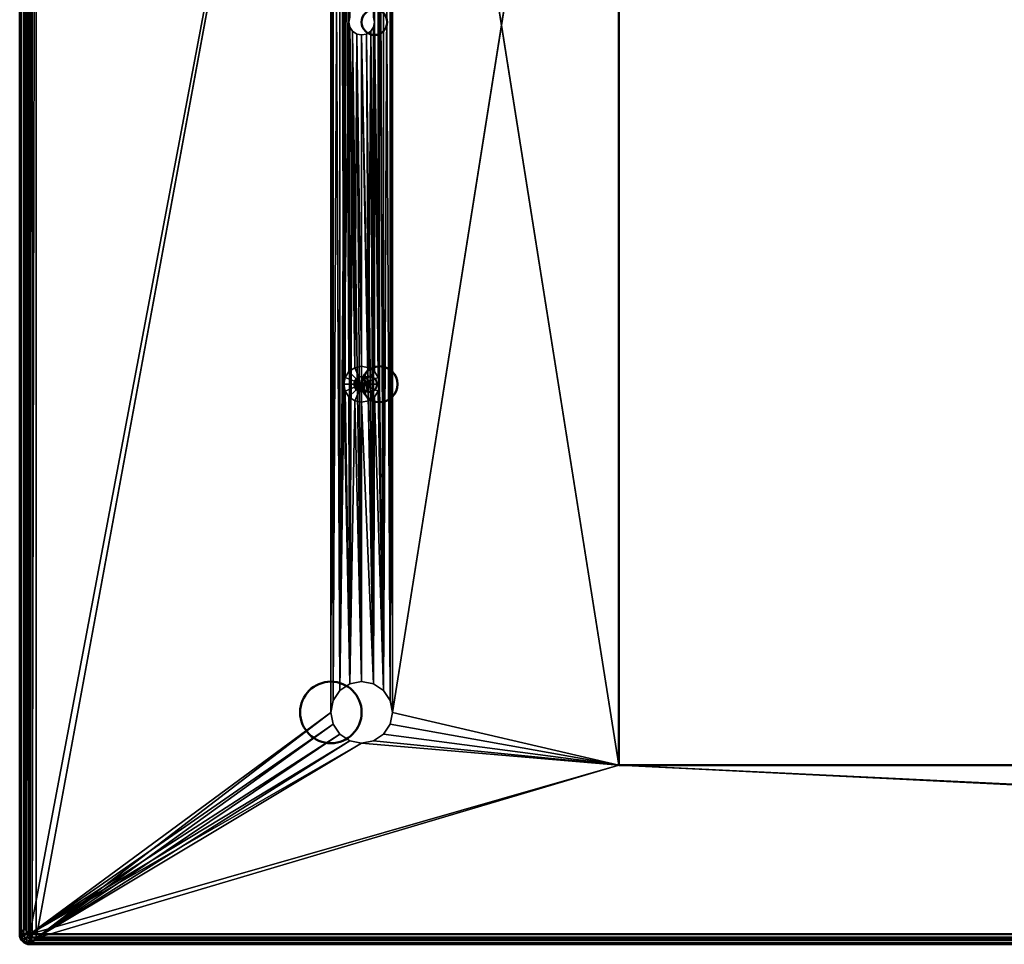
# Model space of a CAD drawing. Header units: millimetres. Extents: x -10 to 798, y -358 to 10.
# Tile 1 of 8: x 0 to 192, y -358 to -178. Entities that reach past the tile are written whole.
import ezdxf

# ---------------------------------------------------------------- set-up
doc = ezdxf.new("R2010")
doc.units = ezdxf.units.MM
doc.header["$MEASUREMENT"] = 0
doc.layers.add('0 Misc', color=7, linetype='Continuous', lineweight=35)
doc.layers.add('10 Raster Images', color=7, linetype='Continuous', lineweight=35)

msp = doc.modelspace()

# ---------------------------------------------------------------- linework, layer by layer
at = {"layer": '0 Misc', "color": 160, "linetype": 'Continuous', "lineweight": 25}
for p, q in [((1.8, -1.8, 67.96), (1.37, -355.98, 67.96)), ((2.45, -1.37, 67.96), (1.8, -356.63, 67.96)), ((1.8, -1.8, 67.96), (1.8, -356.63, 67.96)), ((3.21, -1.21, 67.96), (2.45, -357.06, 67.96)), ((2.45, -1.37, 67.96), (2.45, -357.06, 67.96)), ((3.21, -1.21, 67.96), (3.21, -357.21, 67.96)), ((1.21, -3.21, 67.96), (1.37, -355.98, 67.96)), ((1.37, -2.45, 67.96), (1.37, -355.98, 67.96)), ((72.71, -313.21, -2.04), (116.91, -34.91, -2.04)), ((2, -356.43, -2.04), (60.71, -45.21, -2.04)), ((60.71, -45.21, 67.96), (3.21, -357.21, 67.96)), ((60.71, -45.21, 67.96), (60.71, -313.21, 67.96)), ((60.71, -45.21, 67.96), (61.17, -310.92, 67.96)), ((60.71, -45.21, -2.04), (60.71, -313.21, -2.04)), ((72.26, -310.92, -2.04), (72.71, -45.21, -2.04)), ((72.71, -313.21, 67.96), (72.71, -45.21, 67.96)), ((72.71, -45.21, 67.96), (116.91, -323.51, 67.96)), ((72.71, -313.21, -2.04), (72.71, -45.21, -2.04)), ((60.71, -313.21, -2.04), (61.17, -47.51, -2.04)), ((61.17, -47.51, 67.96), (61.17, -310.92, 67.96)), ((61.17, -47.51, 67.96), (62.47, -308.97, 67.96)), ((61.17, -310.92, -2.04), (61.17, -47.51, -2.04)), ((70.96, -308.97, -2.04), (72.26, -47.51, -2.04)), ((72.26, -47.51, 67.96), (72.26, -310.92, 67.96)), ((72.26, -47.51, 67.96), (72.71, -313.21, 67.96)), ((72.26, -310.92, -2.04), (72.26, -47.51, -2.04)), ((61.17, -310.92, -2.04), (62.47, -49.46, -2.04)), ((62.47, -49.46, 67.96), (62.47, -308.97, 67.96)), ((62.47, -49.46, 67.96), (63.21, -249.21, 67.96)), ((62.47, -308.97, -2.04), (62.47, -49.46, -2.04)), ((69.21, -178.59, -2.04), (70.96, -49.46, -2.04)), ((70.96, -49.46, 67.96), (70.96, -308.97, 67.96)), ((70.96, -49.46, 67.96), (72.26, -310.92, 67.96)), ((70.96, -308.97, -2.04), (70.96, -49.46, -2.04)), ((62.47, -308.97, -2.04), (64.42, -50.76, -2.04)), ((64.21, -178.59, -2.04), (64.42, -50.76, -2.04)), ((63.21, -249.21, 67.96), (63.21, -109.21, 67.96)), ((63.21, -109.21, 67.96), (63.48, -247.87, 67.96)), ((70.21, -249.21, 67.96), (70.21, -109.21, 67.96)), ((70.21, -109.21, 67.96), (70.96, -308.97, 67.96)), ((63.48, -110.55, 67.96), (63.48, -247.87, 67.96)), ((63.48, -110.55, 67.96), (64.24, -246.74, 67.96)), ((63.48, -110.55, 67.96), (64.21, -178.59, 67.96)), ((69.95, -110.55, 67.96), (69.21, -178.59, 67.96)), ((69.95, -110.55, 67.96), (69.95, -247.87, 67.96)), ((69.95, -110.55, 67.96), (70.21, -249.21, 67.96)), ((64.24, -111.69, 67.96), (64.21, -178.59, 67.96)), ((69.19, -111.69, 67.96), (69.21, -178.59, 67.96)), ((62.47, -308.97, -2.04), (64.21, -178.59, -2.04)), ((64.21, -178.59, 67.96), (64.24, -246.74, 67.96)), ((64.42, -307.67, -2.04), (64.21, -178.59, -2.04)), ((69.21, -178.59, 67.96), (69.19, -246.74, 67.96)), ((69.21, -178.59, 67.96), (69.95, -247.87, 67.96)), ((70.96, -308.97, -2.04), (69.21, -178.59, -2.04)), ((64.4, -179.55, 67.96), (64.24, -246.74, 67.96)), ((64.4, -179.55, 67.96), (65.37, -245.98, 67.96)), ((64.42, -307.67, -2.04), (64.4, -179.55, -2.04)), ((64.42, -307.67, -2.04), (64.95, -180.36, -2.04)), ((64.95, -180.36, 67.96), (65.37, -245.98, 67.96)), ((66.71, -307.21, -2.04), (64.95, -180.36, -2.04)), ((68.48, -180.36, 67.96), (68.05, -245.98, 67.96)), ((68.48, -180.36, 67.96), (69.19, -246.74, 67.96)), ((69.01, -307.67, -2.04), (68.48, -180.36, -2.04)), ((69.01, -307.67, -2.04), (69.02, -179.55, -2.04)), ((69.02, -179.55, 67.96), (69.19, -246.74, 67.96)), ((70.96, -308.97, -2.04), (69.02, -179.55, -2.04)), ((65.76, -180.9, 67.96), (65.37, -245.98, 67.96)), ((65.76, -180.9, 67.96), (66.71, -245.71, 67.96)), ((66.71, -307.21, -2.04), (65.76, -180.9, -2.04)), ((66.71, -181.09, 67.96), (66.71, -245.71, 67.96)), ((66.71, -181.09, 67.96), (68.05, -245.98, 67.96)), ((66.71, -307.21, -2.04), (66.71, -181.09, -2.04)), ((69.01, -307.67, -2.04), (66.71, -181.09, -2.04)), ((67.67, -180.9, 67.96), (68.05, -245.98, 67.96)), ((69.01, -307.67, -2.04), (67.67, -180.9, -2.04)), ((66.14, -247.83, 77.96), (66.14, -250.6, 77.96)), ((66.14, -247.83, 77.96), (66.71, -250.71, 77.96)), ((66.71, -247.71, 77.96), (66.71, -250.71, 77.96)), ((66.71, -247.71, 77.96), (67.29, -250.6, 77.96)), ((67.29, -247.83, 77.96), (67.29, -250.6, 77.96)), ((67.29, -247.83, 77.96), (67.77, -250.27, 77.96)), ((63.21, -249.21, 67.96), (62.47, -308.97, 67.96)), ((63.21, -249.21, 67.96), (64.42, -307.67, 67.96)), ((65.33, -248.64, 77.96), (65.33, -249.79, 77.96)), ((65.33, -248.64, 77.96), (65.65, -250.27, 77.96)), ((65.65, -248.15, 77.96), (65.65, -250.27, 77.96)), ((65.65, -248.15, 77.96), (66.14, -250.6, 77.96)), ((67.77, -248.15, 77.96), (67.77, -250.27, 77.96)), ((67.77, -248.15, 77.96), (68.1, -249.79, 77.96)), ((68.1, -248.64, 77.96), (68.1, -249.79, 77.96)), ((70.21, -249.21, 67.96), (70.96, -308.97, 67.96)), ((63.48, -250.55, 67.96), (64.42, -307.67, 67.96)), ((69.95, -250.55, 67.96), (70.96, -308.97, 67.96)), ((64.24, -251.69, 67.96), (64.42, -307.67, 67.96)), ((65.37, -252.45, 67.96), (64.42, -307.67, 67.96)), ((65.37, -252.45, 67.96), (66.71, -307.21, 67.96)), ((66.71, -252.71, 67.96), (66.71, -307.21, 67.96)), ((66.71, -252.71, 67.96), (69.01, -307.67, 67.96)), ((68.05, -252.45, 67.96), (69.01, -307.67, 67.96)), ((69.19, -251.69, 67.96), (69.01, -307.67, 67.96)), ((69.19, -251.69, 67.96), (70.96, -308.97, 67.96)), ((60.71, -313.21, -2.04), (2, -356.43, -2.04)), ((3.21, -357.21, 67.96), (60.71, -313.21, 67.96)), ((72.71, -313.21, 67.96), (116.91, -323.51, 67.96)), ((116.91, -323.51, -2.04), (72.71, -313.21, -2.04)), ((61.17, -315.51, -2.04), (2, -356.43, -2.04)), ((61.17, -315.51, 67.96), (3.21, -357.21, 67.96)), ((72.26, -315.51, 67.96), (116.91, -323.51, 67.96)), ((116.91, -323.51, -2.04), (72.26, -315.51, -2.04)), ((62.47, -317.46, -2.04), (2, -356.43, -2.04)), ((64.42, -318.76, -2.04), (2, -356.43, -2.04)), ((62.47, -317.46, 67.96), (3.21, -357.21, 67.96)), ((64.42, -318.76, 67.96), (3.21, -357.21, 67.96)), ((69.01, -318.76, 67.96), (116.91, -323.51, 67.96)), ((116.91, -323.51, -2.04), (69.01, -318.76, -2.04)), ((70.96, -317.46, 67.96), (116.91, -323.51, 67.96)), ((116.91, -323.51, -2.04), (70.96, -317.46, -2.04)), ((66.71, -319.21, -2.04), (2, -356.43, -2.04)), ((66.71, -319.21, 67.96), (3.21, -357.21, 67.96)), ((66.71, -319.21, 67.96), (116.91, -323.51, 67.96)), ((116.91, -323.51, -2.04), (66.71, -319.21, -2.04)), ((116.91, -323.51, -2.04), (2, -356.43, -2.04)), ((116.91, -323.51, 67.96), (3.21, -357.21, 67.96)), ((116.91, -323.51, 67.96), (795.21, -357.21, 67.96)), ((796.43, -356.43, -2.04), (116.91, -323.51, -2.04))]:
    msp.add_line(p, q, dxfattribs=at).dxf.unprotected_set("ltscale", 0)
at = {"layer": '0 Misc', "color": 160, "linetype": 'Continuous', "lineweight": 50}
for p, q in [((0, -356.43), (0, -2)), ((1.21, -355.21, 67.96), (1.21, -3.21, 67.96)), ((2, -2, -2.04), (2, -356.43, -2.04)), ((116.91, -323.51, 67.96), (116.91, -34.91, 67.96)), ((116.91, -34.91, -2.04), (116.91, -323.51, -2.04)), ((681.51, -323.51, 67.96), (116.91, -323.51, 67.96)), ((116.91, -323.51, -2.04), (681.51, -323.51, -2.04)), ((116.91, -323.51, 67.96), (116.91, -323.51, -2.04)), ((1.21, -355.21, 67.96), (0, -356.43)), ((2, -356.43, -2.04), (796.43, -356.43, -2.04)), ((2, -358.43), (3.21, -357.21, 67.96)), ((795.21, -357.21, 67.96), (3.21, -357.21, 67.96)), ((796.43, -358.43), (2, -358.43))]:
    msp.add_line(p, q, dxfattribs=at).dxf.unprotected_set("ltscale", 0)
for centre, radius in [((69.21, -178.59, 67.96), 2.5), ((69.21, -178.59, -2.04), 2.5), ((70.21, -249.21, 67.96), 3.5), ((70.21, -249.21, 75.96), 3.5), ((68.21, -249.21, 77.96), 1.5), ((60.71, -313.21, 67.96), 6), ((60.71, -313.21, -2.04), 6)]:
    msp.add_circle(centre, radius, dxfattribs=at).dxf.unprotected_set("ltscale", 0)
at = {"layer": '0 Misc', "color": 160, "linetype": 'Continuous', "lineweight": 50, "extrusion": (0, 0, -1)}
msp.add_arc((-3.21, -355.21, -67.96), 2, 270.0183, 359.9817, dxfattribs=at).dxf.unprotected_set("ltscale", 0)
at = {"layer": '0 Misc', "color": 160, "linetype": 'Continuous', "lineweight": 50, "extrusion": (5.68434e-14, 1, 0)}
msp.add_arc((-2, -0.04, -356.43), 2, 270, 1.023, dxfattribs=at).dxf.unprotected_set("ltscale", 0)
at = {"layer": '0 Misc', "color": 160, "linetype": 'Continuous', "lineweight": 50, "extrusion": (0.017846, 0.017849, 0.999681)}
msp.add_arc((-253.43, 250.56, -6.36), 2, 45.0049, 134.9866, dxfattribs=at).dxf.unprotected_set("ltscale", 0)
at = {"layer": '0 Misc', "color": 160, "linetype": 'Continuous', "lineweight": 50, "extrusion": (1, 0, 0)}
msp.add_arc((-356.43, -0.04, 2), 2, 178.977, 270, dxfattribs=at).dxf.unprotected_set("ltscale", 0)
at = {"layer": '0 Misc', "color": 7, "lineweight": 25}
for points in [[(1.37, -2.45, 67.96), (1.37, -355.98, 67.96), (1.8, -1.8, 67.96)], [(1.8, -1.8, 67.96), (1.37, -355.98, 67.96), (1.8, -356.63, 67.96)], [(1.8, -1.8, 67.96), (1.8, -356.63, 67.96), (2.45, -1.37, 67.96)], [(2.45, -1.37, 67.96), (1.8, -356.63, 67.96), (2.45, -357.06, 67.96)], [(2.45, -1.37, 67.96), (2.45, -357.06, 67.96), (3.21, -1.21, 67.96)], [(3.21, -1.21, 67.96), (2.45, -357.06, 67.96), (3.21, -357.21, 67.96)], [(3.21, -1.21, 67.96), (3.21, -357.21, 67.96), (60.71, -45.21, 67.96)], [(1.21, -3.21, 67.96), (1.37, -355.98, 67.96), (1.37, -2.45, 67.96)], [(1.37, -355.98, 67.96), (1.21, -3.21, 67.96), (1.21, -355.21, 67.96)], [(2, -2, -2.04), (60.71, -45.21, -2.04), (2, -356.43, -2.04)], [(72.71, -45.21, 67.96), (116.91, -323.51, 67.96), (116.91, -34.91, 67.96)], [(72.71, -45.21, -2.04), (116.91, -34.91, -2.04), (72.71, -313.21, -2.04)], [(116.91, -323.51, -2.04), (72.71, -313.21, -2.04), (116.91, -34.91, -2.04)], [(60.71, -313.21, -2.04), (2, -356.43, -2.04), (60.71, -45.21, -2.04)], [(60.71, -45.21, 67.96), (3.21, -357.21, 67.96), (60.71, -313.21, 67.96)], [(61.17, -310.92, 67.96), (60.71, -45.21, 67.96), (60.71, -313.21, 67.96)], [(60.71, -45.21, 67.96), (61.17, -310.92, 67.96), (61.17, -47.51, 67.96)], [(61.17, -47.51, -2.04), (60.71, -313.21, -2.04), (60.71, -45.21, -2.04)], [(72.26, -47.51, 67.96), (72.71, -313.21, 67.96), (72.71, -45.21, 67.96)], [(72.26, -310.92, -2.04), (72.26, -47.51, -2.04), (72.71, -45.21, -2.04)], [(72.26, -310.92, -2.04), (72.71, -45.21, -2.04), (72.71, -313.21, -2.04)], [(72.71, -313.21, 67.96), (116.91, -323.51, 67.96), (72.71, -45.21, 67.96)], [(60.71, -313.21, -2.04), (61.17, -47.51, -2.04), (61.17, -310.92, -2.04)], [(61.17, -47.51, 67.96), (61.17, -310.92, 67.96), (62.47, -308.97, 67.96)], [(61.17, -47.51, 67.96), (62.47, -308.97, 67.96), (62.47, -49.46, 67.96)], [(61.17, -310.92, -2.04), (61.17, -47.51, -2.04), (62.47, -49.46, -2.04)], [(70.96, -49.46, 67.96), (72.26, -310.92, 67.96), (72.26, -47.51, 67.96)], [(70.96, -308.97, -2.04), (70.96, -49.46, -2.04), (72.26, -47.51, -2.04)], [(70.96, -308.97, -2.04), (72.26, -47.51, -2.04), (72.26, -310.92, -2.04)], [(72.26, -47.51, 67.96), (72.26, -310.92, 67.96), (72.71, -313.21, 67.96)], [(61.17, -310.92, -2.04), (62.47, -49.46, -2.04), (62.47, -308.97, -2.04)], [(62.47, -49.46, 67.96), (62.47, -308.97, 67.96), (63.21, -249.21, 67.96)], [(63.21, -109.21, 67.96), (62.47, -49.46, 67.96), (63.21, -249.21, 67.96)], [(62.47, -308.97, -2.04), (62.47, -49.46, -2.04), (64.42, -50.76, -2.04)], [(69.02, -177.63, -2.04), (70.96, -49.46, -2.04), (69.21, -178.59, -2.04)], [(70.96, -308.97, -2.04), (69.21, -178.59, -2.04), (70.96, -49.46, -2.04)], [(70.96, -49.46, 67.96), (70.21, -109.21, 67.96), (70.96, -308.97, 67.96)], [(70.96, -49.46, 67.96), (70.96, -308.97, 67.96), (72.26, -310.92, 67.96)], [(62.47, -308.97, -2.04), (64.42, -50.76, -2.04), (64.21, -178.59, -2.04)], [(64.21, -178.59, -2.04), (64.42, -50.76, -2.04), (64.4, -177.63, -2.04)], [(63.48, -247.87, 67.96), (63.21, -109.21, 67.96), (63.21, -249.21, 67.96)], [(63.21, -109.21, 67.96), (63.48, -247.87, 67.96), (63.48, -110.55, 67.96)], [(69.95, -110.55, 67.96), (70.21, -249.21, 67.96), (70.21, -109.21, 67.96)], [(70.21, -249.21, 67.96), (70.96, -308.97, 67.96), (70.21, -109.21, 67.96)], [(63.48, -110.55, 67.96), (63.48, -247.87, 67.96), (64.24, -246.74, 67.96)], [(63.48, -110.55, 67.96), (64.24, -246.74, 67.96), (64.21, -178.59, 67.96)], [(64.21, -178.59, 67.96), (64.24, -111.69, 67.96), (63.48, -110.55, 67.96)], [(69.19, -111.69, 67.96), (69.21, -178.59, 67.96), (69.95, -110.55, 67.96)], [(69.95, -110.55, 67.96), (69.21, -178.59, 67.96), (69.95, -247.87, 67.96)], [(69.95, -110.55, 67.96), (69.95, -247.87, 67.96), (70.21, -249.21, 67.96)], [(64.24, -111.69, 67.96), (64.21, -178.59, 67.96), (64.4, -177.63, 67.96)], [(69.19, -111.69, 67.96), (69.02, -177.63, 67.96), (69.21, -178.59, 67.96)], [(64.21, -178.59, -2.04), (64.42, -307.67, -2.04), (62.47, -308.97, -2.04)], [(64.21, -178.59, 67.96), (64.24, -246.74, 67.96), (64.4, -179.55, 67.96)], [(64.42, -307.67, -2.04), (64.21, -178.59, -2.04), (64.4, -179.55, -2.04)], [(69.02, -179.55, 67.96), (69.19, -246.74, 67.96), (69.21, -178.59, 67.96)], [(70.96, -308.97, -2.04), (69.02, -179.55, -2.04), (69.21, -178.59, -2.04)], [(69.21, -178.59, 67.96), (69.19, -246.74, 67.96), (69.95, -247.87, 67.96)], [(64.4, -179.55, 67.96), (64.24, -246.74, 67.96), (65.37, -245.98, 67.96)], [(64.4, -179.55, 67.96), (65.37, -245.98, 67.96), (64.95, -180.36, 67.96)], [(64.42, -307.67, -2.04), (64.4, -179.55, -2.04), (64.95, -180.36, -2.04)], [(64.42, -307.67, -2.04), (64.95, -180.36, -2.04), (66.71, -307.21, -2.04)], [(64.95, -180.36, 67.96), (65.37, -245.98, 67.96), (65.76, -180.9, 67.96)], [(66.71, -307.21, -2.04), (64.95, -180.36, -2.04), (65.76, -180.9, -2.04)], [(67.67, -180.9, 67.96), (68.05, -245.98, 67.96), (68.48, -180.36, 67.96)], [(69.01, -307.67, -2.04), (67.67, -180.9, -2.04), (68.48, -180.36, -2.04)], [(68.48, -180.36, 67.96), (68.05, -245.98, 67.96), (69.19, -246.74, 67.96)], [(68.48, -180.36, 67.96), (69.19, -246.74, 67.96), (69.02, -179.55, 67.96)], [(69.01, -307.67, -2.04), (68.48, -180.36, -2.04), (69.02, -179.55, -2.04)], [(69.01, -307.67, -2.04), (69.02, -179.55, -2.04), (70.96, -308.97, -2.04)], [(65.76, -180.9, 67.96), (65.37, -245.98, 67.96), (66.71, -245.71, 67.96)], [(65.76, -180.9, 67.96), (66.71, -245.71, 67.96), (66.71, -181.09, 67.96)], [(66.71, -307.21, -2.04), (65.76, -180.9, -2.04), (66.71, -181.09, -2.04)], [(66.71, -181.09, 67.96), (68.05, -245.98, 67.96), (67.67, -180.9, 67.96)], [(69.01, -307.67, -2.04), (66.71, -181.09, -2.04), (67.67, -180.9, -2.04)], [(66.71, -181.09, 67.96), (66.71, -245.71, 67.96), (68.05, -245.98, 67.96)], [(66.71, -307.21, -2.04), (66.71, -181.09, -2.04), (69.01, -307.67, -2.04)], [(65.65, -248.15, 77.96), (66.14, -250.6, 77.96), (66.14, -247.83, 77.96)], [(66.14, -247.83, 77.96), (66.71, -250.71, 77.96), (66.71, -247.71, 77.96)], [(66.14, -247.83, 77.96), (66.14, -250.6, 77.96), (66.71, -250.71, 77.96)], [(66.71, -247.71, 77.96), (66.71, -250.71, 77.96), (67.29, -250.6, 77.96)], [(66.71, -247.71, 77.96), (67.29, -250.6, 77.96), (67.29, -247.83, 77.96)], [(67.29, -247.83, 77.96), (67.29, -250.6, 77.96), (67.77, -250.27, 77.96)], [(67.29, -247.83, 77.96), (67.77, -250.27, 77.96), (67.77, -248.15, 77.96)], [(63.21, -249.21, 67.96), (62.47, -308.97, 67.96), (64.42, -307.67, 67.96)], [(63.21, -249.21, 67.96), (64.42, -307.67, 67.96), (63.48, -250.55, 67.96)], [(65.33, -249.79, 77.96), (65.33, -248.64, 77.96), (65.21, -249.21, 77.96)], [(65.33, -248.64, 77.96), (65.65, -250.27, 77.96), (65.65, -248.15, 77.96)], [(65.33, -248.64, 77.96), (65.33, -249.79, 77.96), (65.65, -250.27, 77.96)], [(65.65, -248.15, 77.96), (65.65, -250.27, 77.96), (66.14, -250.6, 77.96)], [(67.77, -248.15, 77.96), (67.77, -250.27, 77.96), (68.1, -249.79, 77.96)], [(67.77, -248.15, 77.96), (68.1, -249.79, 77.96), (68.1, -248.64, 77.96)], [(68.1, -248.64, 77.96), (68.1, -249.79, 77.96), (68.21, -249.21, 77.96)], [(69.95, -250.55, 67.96), (70.96, -308.97, 67.96), (70.21, -249.21, 67.96)], [(63.48, -250.55, 67.96), (64.42, -307.67, 67.96), (64.24, -251.69, 67.96)], [(69.19, -251.69, 67.96), (70.96, -308.97, 67.96), (69.95, -250.55, 67.96)], [(64.24, -251.69, 67.96), (64.42, -307.67, 67.96), (65.37, -252.45, 67.96)], [(65.37, -252.45, 67.96), (64.42, -307.67, 67.96), (66.71, -307.21, 67.96)], [(65.37, -252.45, 67.96), (66.71, -307.21, 67.96), (66.71, -252.71, 67.96)], [(66.71, -252.71, 67.96), (69.01, -307.67, 67.96), (68.05, -252.45, 67.96)], [(66.71, -252.71, 67.96), (66.71, -307.21, 67.96), (69.01, -307.67, 67.96)], [(68.05, -252.45, 67.96), (69.01, -307.67, 67.96), (69.19, -251.69, 67.96)], [(69.19, -251.69, 67.96), (69.01, -307.67, 67.96), (70.96, -308.97, 67.96)], [(61.17, -315.51, -2.04), (2, -356.43, -2.04), (60.71, -313.21, -2.04)], [(3.21, -357.21, 67.96), (61.17, -315.51, 67.96), (60.71, -313.21, 67.96)], [(72.26, -315.51, 67.96), (116.91, -323.51, 67.96), (72.71, -313.21, 67.96)], [(116.91, -323.51, -2.04), (72.26, -315.51, -2.04), (72.71, -313.21, -2.04)], [(62.47, -317.46, -2.04), (2, -356.43, -2.04), (61.17, -315.51, -2.04)], [(61.17, -315.51, 67.96), (3.21, -357.21, 67.96), (62.47, -317.46, 67.96)], [(70.96, -317.46, 67.96), (116.91, -323.51, 67.96), (72.26, -315.51, 67.96)], [(116.91, -323.51, -2.04), (70.96, -317.46, -2.04), (72.26, -315.51, -2.04)], [(64.42, -318.76, -2.04), (2, -356.43, -2.04), (62.47, -317.46, -2.04)], [(66.71, -319.21, -2.04), (2, -356.43, -2.04), (64.42, -318.76, -2.04)], [(62.47, -317.46, 67.96), (3.21, -357.21, 67.96), (64.42, -318.76, 67.96)], [(64.42, -318.76, 67.96), (3.21, -357.21, 67.96), (66.71, -319.21, 67.96)], [(66.71, -319.21, 67.96), (116.91, -323.51, 67.96), (69.01, -318.76, 67.96)], [(116.91, -323.51, -2.04), (66.71, -319.21, -2.04), (69.01, -318.76, -2.04)], [(69.01, -318.76, 67.96), (116.91, -323.51, 67.96), (70.96, -317.46, 67.96)], [(116.91, -323.51, -2.04), (69.01, -318.76, -2.04), (70.96, -317.46, -2.04)], [(116.91, -323.51, -2.04), (2, -356.43, -2.04), (66.71, -319.21, -2.04)], [(66.71, -319.21, 67.96), (3.21, -357.21, 67.96), (116.91, -323.51, 67.96)], [(2, -356.43, -2.04), (116.91, -323.51, -2.04), (796.43, -356.43, -2.04)], [(116.91, -323.51, 67.96), (3.21, -357.21, 67.96), (795.21, -357.21, 67.96)], [(116.91, -323.51, 67.96), (795.21, -357.21, 67.96), (681.51, -323.51, 67.96)], [(796.43, -356.43, -2.04), (116.91, -323.51, -2.04), (681.51, -323.51, -2.04)], [(0.03, -356.79, -0.11), (0.15, -357.19, 0.01), (0, -356.43, 0)], [(0.03, -356.52, -0.39), (0.03, -356.79, -0.11), (0, -356.43, 0)], [(0.03, -356.52, -0.39), (0, -356.43, 0), (0.09, -356.43, -0.63)], [(0.09, -356.43, -0.63), (0.19, -356.85, -0.77), (0.03, -356.52, -0.39)], [(0.19, -357.17, -0.43), (0.15, -357.19, 0.01), (0.03, -356.79, -0.11)], [(0.37, -356.43, -1.19), (0.26, -356.46, -1.02), (0.09, -356.43, -0.63)], [(0.26, -356.46, -1.02), (0.19, -356.85, -0.77), (0.09, -356.43, -0.63)], [(0.19, -357.17, -0.43), (0.26, -357.41, -0.03), (0.15, -357.19, 0.01)], [(0.26, -357.41, -0.03), (0.59, -357.84, 0.01), (0.15, -357.19, 0.01)], [(0.37, -356.43, -1.19), (0.54, -356.71, -1.38), (0.26, -356.46, -1.02)], [(0.81, -356.43, -1.65), (0.54, -356.71, -1.38), (0.37, -356.43, -1.19)], [(0.54, -356.71, -1.38), (0.81, -356.43, -1.65), (0.93, -356.95, -1.64)], [(1.09, -356.46, -1.82), (0.93, -356.95, -1.64), (0.81, -356.43, -1.65)], [(1.09, -356.46, -1.82), (0.81, -356.43, -1.65), (1.37, -356.43, -1.94)], [(1.37, -356.43, -1.94), (1.54, -356.67, -1.97), (1.09, -356.46, -1.82)], [(1.37, -356.43, -1.94), (2, -356.43, -2.04), (1.54, -356.67, -1.97)], [(1.54, -356.67, -1.97), (2, -357.05, -1.94), (1.38, -357.15, -1.8)], [(1.88, -357.3, -1.83), (1.38, -357.15, -1.8), (2, -357.05, -1.94)], [(1.54, -356.67, -1.97), (2, -356.43, -2.04), (2, -357.05, -1.94)], [(1.88, -357.3, -1.83), (2, -357.61, -1.65), (1.81, -357.69, -1.58)], [(2, -357.61, -1.65), (1.88, -357.3, -1.83), (2, -357.05, -1.94)], [(0.54, -357.78, -0.27), (0.59, -357.84, 0.01), (0.26, -357.41, -0.03)], [(0.93, -358.05, -0.5), (0.59, -357.84, 0.01), (0.54, -357.78, -0.27)], [(1.23, -358.27, 0.01), (0.59, -357.84, 0.01), (1.09, -358.21, 0)], [(1.09, -358.21, 0), (0.59, -357.84, 0.01), (0.93, -358.05, -0.5)], [(1.23, -358.27, 0.01), (1.09, -358.21, 0), (1.54, -358.37, -0.21)], [(1.23, -358.27, 0.01), (1.54, -358.37, -0.21), (2, -358.43, 0)], [(1.38, -358.21, -0.69), (1.88, -358.26, -0.84), (1.54, -358.37, -0.21)], [(1.54, -358.37, -0.21), (1.88, -358.26, -0.84), (2, -358.34, -0.63)], [(1.54, -358.37, -0.21), (2, -358.34, -0.63), (2, -358.43, 0)], [(2, -358.06, -1.19), (1.81, -357.69, -1.58), (2, -357.61, -1.65)], [(2, -358.06, -1.19), (1.81, -358.01, -1.24), (1.81, -357.69, -1.58)], [(1.88, -358.26, -0.84), (1.81, -358.01, -1.24), (2, -358.06, -1.19)], [(1.88, -358.26, -0.84), (2, -358.06, -1.19), (2, -358.34, -0.63)]]:
    msp.add_3dface(points, dxfattribs=at)
for points, invisible_edges in [([(1.21, -355.21, 67.96), (0, -2), (0, -356.43)], 1), ([(1.21, -355.21, 67.96), (1.21, -3.21, 67.96), (0, -2)], 12), ([(0, -356.43, 0), (0.09, -2, -0.63), (0.09, -356.43, -0.63)], 1), ([(0, -356.43, 0), (0, -2, 0), (0.09, -2, -0.63)], 12), ([(0.09, -2, -0.63), (0.37, -356.43, -1.19), (0.09, -356.43, -0.63)], 1), ([(0.09, -2, -0.63), (0.37, -2, -1.19), (0.37, -356.43, -1.19)], 12), ([(0.37, -2, -1.19), (0.81, -356.43, -1.65), (0.37, -356.43, -1.19)], 1), ([(0.37, -2, -1.19), (0.81, -2, -1.65), (0.81, -356.43, -1.65)], 12), ([(0.81, -2, -1.65), (1.37, -356.43, -1.94), (0.81, -356.43, -1.65)], 1), ([(0.81, -2, -1.65), (1.37, -2, -1.94), (1.37, -356.43, -1.94)], 12), ([(1.37, -356.43, -1.94), (2, -2, -2.04), (2, -356.43, -2.04)], 1), ([(1.37, -356.43, -1.94), (1.37, -2, -1.94), (2, -2, -2.04)], 12), ([(116.91, -34.91, -2.04), (116.91, -323.51, 67.96), (116.91, -323.51, -2.04)], 1), ([(116.91, -34.91, -2.04), (116.91, -34.91, 67.96), (116.91, -323.51, 67.96)], 12), ([(64.4, -177.63, -2.04), (64.21, -178.59, 67.96), (64.21, -178.59, -2.04)], 1), ([(64.4, -177.63, -2.04), (64.4, -177.63, 67.96), (64.21, -178.59, 67.96)], 12), ([(64.21, -178.59, -2.04), (64.4, -179.55, 67.96), (64.4, -179.55, -2.04)], 1), ([(64.21, -178.59, -2.04), (64.21, -178.59, 67.96), (64.4, -179.55, 67.96)], 12), ([(69.21, -178.59, -2.04), (69.02, -177.63, 67.96), (69.02, -177.63, -2.04)], 1), ([(69.21, -178.59, -2.04), (69.21, -178.59, 67.96), (69.02, -177.63, 67.96)], 12), ([(69.02, -179.55, -2.04), (69.21, -178.59, 67.96), (69.21, -178.59, -2.04)], 1), ([(69.02, -179.55, -2.04), (69.02, -179.55, 67.96), (69.21, -178.59, 67.96)], 12), ([(64.4, -179.55, -2.04), (64.95, -180.36, 67.96), (64.95, -180.36, -2.04)], 1), ([(64.4, -179.55, -2.04), (64.4, -179.55, 67.96), (64.95, -180.36, 67.96)], 12), ([(64.95, -180.36, -2.04), (65.76, -180.9, 67.96), (65.76, -180.9, -2.04)], 1), ([(64.95, -180.36, -2.04), (64.95, -180.36, 67.96), (65.76, -180.9, 67.96)], 12), ([(67.67, -180.9, -2.04), (68.48, -180.36, 67.96), (68.48, -180.36, -2.04)], 1), ([(67.67, -180.9, -2.04), (67.67, -180.9, 67.96), (68.48, -180.36, 67.96)], 12), ([(68.48, -180.36, -2.04), (69.02, -179.55, 67.96), (69.02, -179.55, -2.04)], 1), ([(68.48, -180.36, -2.04), (68.48, -180.36, 67.96), (69.02, -179.55, 67.96)], 12), ([(65.76, -180.9, -2.04), (66.71, -181.09, 67.96), (66.71, -181.09, -2.04)], 1), ([(65.76, -180.9, -2.04), (65.76, -180.9, 67.96), (66.71, -181.09, 67.96)], 12), ([(66.71, -181.09, -2.04), (67.67, -180.9, 67.96), (67.67, -180.9, -2.04)], 1), ([(66.71, -181.09, -2.04), (66.71, -181.09, 67.96), (67.67, -180.9, 67.96)], 12), ([(65.37, -245.98, 67.96), (66.71, -245.71, 75.96), (66.71, -245.71, 67.96)], 1), ([(65.37, -245.98, 67.96), (65.37, -245.98, 75.96), (66.71, -245.71, 75.96)], 12), ([(65.37, -245.98, 75.96), (66.71, -247.71, 77.96), (66.71, -245.71, 75.96)], 1), ([(66.71, -245.71, 67.96), (68.05, -245.98, 75.96), (68.05, -245.98, 67.96)], 1), ([(66.71, -245.71, 67.96), (66.71, -245.71, 75.96), (68.05, -245.98, 75.96)], 12), ([(66.71, -245.71, 75.96), (67.29, -247.83, 77.96), (68.05, -245.98, 75.96)], 1), ([(66.71, -245.71, 75.96), (66.71, -247.71, 77.96), (67.29, -247.83, 77.96)], 12), ([(63.48, -247.87, 67.96), (64.24, -246.74, 75.96), (64.24, -246.74, 67.96)], 1), ([(63.48, -247.87, 67.96), (63.48, -247.87, 75.96), (64.24, -246.74, 75.96)], 12), ([(63.48, -247.87, 75.96), (65.65, -248.15, 77.96), (64.24, -246.74, 75.96)], 1), ([(64.24, -246.74, 67.96), (65.37, -245.98, 75.96), (65.37, -245.98, 67.96)], 1), ([(64.24, -246.74, 67.96), (64.24, -246.74, 75.96), (65.37, -245.98, 75.96)], 12), ([(64.24, -246.74, 75.96), (66.14, -247.83, 77.96), (65.37, -245.98, 75.96)], 1), ([(64.24, -246.74, 75.96), (65.65, -248.15, 77.96), (66.14, -247.83, 77.96)], 12), ([(65.37, -245.98, 75.96), (66.14, -247.83, 77.96), (66.71, -247.71, 77.96)], 12), ([(68.05, -245.98, 75.96), (67.29, -247.83, 77.96), (67.77, -248.15, 77.96)], 12), ([(68.05, -245.98, 75.96), (67.77, -248.15, 77.96), (69.19, -246.74, 75.96)], 1), ([(69.19, -246.74, 75.96), (67.77, -248.15, 77.96), (68.1, -248.64, 77.96)], 12), ([(68.05, -245.98, 67.96), (69.19, -246.74, 75.96), (69.19, -246.74, 67.96)], 1), ([(68.05, -245.98, 67.96), (68.05, -245.98, 75.96), (69.19, -246.74, 75.96)], 12), ([(69.19, -246.74, 75.96), (68.1, -248.64, 77.96), (69.95, -247.87, 75.96)], 1), ([(69.19, -246.74, 67.96), (69.95, -247.87, 75.96), (69.95, -247.87, 67.96)], 1), ([(69.19, -246.74, 67.96), (69.19, -246.74, 75.96), (69.95, -247.87, 75.96)], 12), ([(63.21, -249.21, 67.96), (63.48, -247.87, 75.96), (63.48, -247.87, 67.96)], 1), ([(63.21, -249.21, 67.96), (63.21, -249.21, 75.96), (63.48, -247.87, 75.96)], 12), ([(63.21, -249.21, 75.96), (65.33, -248.64, 77.96), (63.48, -247.87, 75.96)], 1), ([(63.21, -249.21, 75.96), (65.21, -249.21, 77.96), (65.33, -248.64, 77.96)], 12), ([(63.48, -250.55, 67.96), (63.21, -249.21, 75.96), (63.21, -249.21, 67.96)], 1), ([(63.48, -250.55, 67.96), (63.48, -250.55, 75.96), (63.21, -249.21, 75.96)], 12), ([(63.48, -250.55, 75.96), (65.21, -249.21, 77.96), (63.21, -249.21, 75.96)], 1), ([(63.48, -247.87, 75.96), (65.33, -248.64, 77.96), (65.65, -248.15, 77.96)], 12), ([(63.48, -250.55, 75.96), (65.33, -249.79, 77.96), (65.21, -249.21, 77.96)], 12), ([(69.95, -247.87, 75.96), (68.1, -248.64, 77.96), (68.21, -249.21, 77.96)], 12), ([(70.21, -249.21, 75.96), (68.1, -249.79, 77.96), (69.95, -250.55, 75.96)], 1), ([(70.21, -249.21, 75.96), (68.21, -249.21, 77.96), (68.1, -249.79, 77.96)], 12), ([(69.95, -247.87, 75.96), (68.21, -249.21, 77.96), (70.21, -249.21, 75.96)], 1), ([(69.95, -247.87, 67.96), (70.21, -249.21, 75.96), (70.21, -249.21, 67.96)], 1), ([(69.95, -247.87, 67.96), (69.95, -247.87, 75.96), (70.21, -249.21, 75.96)], 12), ([(70.21, -249.21, 67.96), (69.95, -250.55, 75.96), (69.95, -250.55, 67.96)], 1), ([(70.21, -249.21, 67.96), (70.21, -249.21, 75.96), (69.95, -250.55, 75.96)], 12), ([(65.33, -249.79, 77.96), (63.48, -250.55, 75.96), (64.24, -251.69, 75.96)], 12), ([(63.48, -250.55, 75.96), (64.24, -251.69, 67.96), (64.24, -251.69, 75.96)], 1), ([(63.48, -250.55, 75.96), (63.48, -250.55, 67.96), (64.24, -251.69, 67.96)], 12), ([(65.33, -249.79, 77.96), (64.24, -251.69, 75.96), (65.65, -250.27, 77.96)], 1), ([(65.65, -250.27, 77.96), (64.24, -251.69, 75.96), (65.37, -252.45, 75.96)], 12), ([(65.65, -250.27, 77.96), (65.37, -252.45, 75.96), (66.14, -250.6, 77.96)], 1), ([(66.71, -252.71, 75.96), (66.14, -250.6, 77.96), (65.37, -252.45, 75.96)], 1), ([(66.71, -252.71, 75.96), (66.71, -250.71, 77.96), (66.14, -250.6, 77.96)], 12), ([(68.05, -252.45, 75.96), (67.29, -250.6, 77.96), (66.71, -250.71, 77.96)], 12), ([(68.05, -252.45, 75.96), (66.71, -250.71, 77.96), (66.71, -252.71, 75.96)], 1), ([(69.19, -251.69, 75.96), (67.77, -250.27, 77.96), (67.29, -250.6, 77.96)], 12), ([(69.19, -251.69, 75.96), (67.29, -250.6, 77.96), (68.05, -252.45, 75.96)], 1), ([(69.95, -250.55, 75.96), (68.1, -249.79, 77.96), (67.77, -250.27, 77.96)], 12), ([(69.95, -250.55, 75.96), (67.77, -250.27, 77.96), (69.19, -251.69, 75.96)], 1), ([(69.95, -250.55, 67.96), (69.19, -251.69, 75.96), (69.19, -251.69, 67.96)], 1), ([(69.95, -250.55, 67.96), (69.95, -250.55, 75.96), (69.19, -251.69, 75.96)], 12), ([(64.24, -251.69, 75.96), (65.37, -252.45, 67.96), (65.37, -252.45, 75.96)], 1), ([(64.24, -251.69, 75.96), (64.24, -251.69, 67.96), (65.37, -252.45, 67.96)], 12), ([(66.71, -252.71, 67.96), (65.37, -252.45, 75.96), (65.37, -252.45, 67.96)], 1), ([(66.71, -252.71, 67.96), (66.71, -252.71, 75.96), (65.37, -252.45, 75.96)], 12), ([(68.05, -252.45, 67.96), (66.71, -252.71, 75.96), (66.71, -252.71, 67.96)], 1), ([(68.05, -252.45, 67.96), (68.05, -252.45, 75.96), (66.71, -252.71, 75.96)], 12), ([(69.19, -251.69, 67.96), (68.05, -252.45, 75.96), (68.05, -252.45, 67.96)], 1), ([(69.19, -251.69, 67.96), (69.19, -251.69, 75.96), (68.05, -252.45, 75.96)], 12), ([(66.71, -307.21, -2.04), (64.42, -307.67, 67.96), (64.42, -307.67, -2.04)], 1), ([(66.71, -307.21, -2.04), (66.71, -307.21, 67.96), (64.42, -307.67, 67.96)], 12), ([(69.01, -307.67, -2.04), (66.71, -307.21, 67.96), (66.71, -307.21, -2.04)], 1), ([(69.01, -307.67, -2.04), (69.01, -307.67, 67.96), (66.71, -307.21, 67.96)], 12), ([(62.47, -308.97, -2.04), (61.17, -310.92, 67.96), (61.17, -310.92, -2.04)], 1), ([(62.47, -308.97, -2.04), (62.47, -308.97, 67.96), (61.17, -310.92, 67.96)], 12), ([(64.42, -307.67, -2.04), (62.47, -308.97, 67.96), (62.47, -308.97, -2.04)], 1), ([(64.42, -307.67, -2.04), (64.42, -307.67, 67.96), (62.47, -308.97, 67.96)], 12), ([(70.96, -308.97, -2.04), (69.01, -307.67, 67.96), (69.01, -307.67, -2.04)], 1), ([(70.96, -308.97, -2.04), (70.96, -308.97, 67.96), (69.01, -307.67, 67.96)], 12), ([(72.26, -310.92, -2.04), (70.96, -308.97, 67.96), (70.96, -308.97, -2.04)], 1), ([(72.26, -310.92, -2.04), (72.26, -310.92, 67.96), (70.96, -308.97, 67.96)], 12), ([(61.17, -310.92, -2.04), (60.71, -313.21, 67.96), (60.71, -313.21, -2.04)], 1), ([(61.17, -310.92, -2.04), (61.17, -310.92, 67.96), (60.71, -313.21, 67.96)], 12), ([(72.71, -313.21, -2.04), (72.26, -310.92, 67.96), (72.26, -310.92, -2.04)], 1), ([(72.71, -313.21, -2.04), (72.71, -313.21, 67.96), (72.26, -310.92, 67.96)], 12), ([(60.71, -313.21, -2.04), (61.17, -315.51, 67.96), (61.17, -315.51, -2.04)], 1), ([(60.71, -313.21, -2.04), (60.71, -313.21, 67.96), (61.17, -315.51, 67.96)], 12), ([(72.26, -315.51, -2.04), (72.71, -313.21, 67.96), (72.71, -313.21, -2.04)], 1), ([(72.26, -315.51, -2.04), (72.26, -315.51, 67.96), (72.71, -313.21, 67.96)], 12), ([(61.17, -315.51, -2.04), (62.47, -317.46, 67.96), (62.47, -317.46, -2.04)], 1), ([(61.17, -315.51, -2.04), (61.17, -315.51, 67.96), (62.47, -317.46, 67.96)], 12), ([(72.26, -315.51, 67.96), (70.96, -317.46, -2.04), (70.96, -317.46, 67.96)], 1), ([(72.26, -315.51, 67.96), (72.26, -315.51, -2.04), (70.96, -317.46, -2.04)], 12), ([(62.47, -317.46, -2.04), (64.42, -318.76, 67.96), (64.42, -318.76, -2.04)], 1), ([(62.47, -317.46, -2.04), (62.47, -317.46, 67.96), (64.42, -318.76, 67.96)], 12), ([(64.42, -318.76, -2.04), (66.71, -319.21, 67.96), (66.71, -319.21, -2.04)], 1), ([(64.42, -318.76, -2.04), (64.42, -318.76, 67.96), (66.71, -319.21, 67.96)], 12), ([(66.71, -319.21, -2.04), (69.01, -318.76, 67.96), (69.01, -318.76, -2.04)], 1), ([(66.71, -319.21, -2.04), (66.71, -319.21, 67.96), (69.01, -318.76, 67.96)], 12), ([(70.96, -317.46, 67.96), (69.01, -318.76, -2.04), (69.01, -318.76, 67.96)], 1), ([(70.96, -317.46, 67.96), (70.96, -317.46, -2.04), (69.01, -318.76, -2.04)], 12), ([(116.91, -323.51, -2.04), (681.51, -323.51, 67.96), (681.51, -323.51, -2.04)], 1), ([(116.91, -323.51, -2.04), (116.91, -323.51, 67.96), (681.51, -323.51, 67.96)], 12), ([(1.21, -355.21, 67.96), (0, -356.43, 0), (0.15, -357.19, 0.01)], 12), ([(1.21, -355.21, 67.96), (0.15, -357.19, 0.01), (1.37, -355.98, 67.96)], 1), ([(0.03, -356.52, -0.39), (0.19, -357.17, -0.43), (0.03, -356.79, -0.11)], 1), ([(0.03, -356.52, -0.39), (0.19, -356.85, -0.77), (0.19, -357.17, -0.43)], 12), ([(1.37, -355.98, 67.96), (0.15, -357.19, 0.01), (0.59, -357.84, 0.01)], 12), ([(0.46, -357.15, -1.09), (0.19, -356.85, -0.77), (0.26, -356.46, -1.02)], 12), ([(0.46, -357.51, -0.71), (0.19, -356.85, -0.77), (0.46, -357.15, -1.09)], 1), ([(0.46, -357.51, -0.71), (0.19, -357.17, -0.43), (0.19, -356.85, -0.77)], 12), ([(0.19, -357.17, -0.43), (0.54, -357.78, -0.27), (0.26, -357.41, -0.03)], 1), ([(0.19, -357.17, -0.43), (0.46, -357.51, -0.71), (0.54, -357.78, -0.27)], 12), ([(0.46, -357.15, -1.09), (0.26, -356.46, -1.02), (0.54, -356.71, -1.38)], 1), ([(0.84, -357.4, -1.35), (0.46, -357.15, -1.09), (0.54, -356.71, -1.38)], 12), ([(0.46, -357.15, -1.09), (0.84, -357.77, -0.96), (0.46, -357.51, -0.71)], 1), ([(0.46, -357.15, -1.09), (0.84, -357.4, -1.35), (0.84, -357.77, -0.96)], 12), ([(0.84, -357.4, -1.35), (0.54, -356.71, -1.38), (0.93, -356.95, -1.64)], 1), ([(1.37, -355.98, 67.96), (0.59, -357.84, 0.01), (1.8, -356.63, 67.96)], 1), ([(1.8, -356.63, 67.96), (0.59, -357.84, 0.01), (1.23, -358.27, 0.01)], 12), ([(0.84, -357.4, -1.35), (0.93, -356.95, -1.64), (1.38, -357.15, -1.8)], 12), ([(0.84, -357.4, -1.35), (1.38, -357.15, -1.8), (1.3, -357.58, -1.51)], 1), ([(1.09, -356.46, -1.82), (1.38, -357.15, -1.8), (0.93, -356.95, -1.64)], 1), ([(1.09, -356.46, -1.82), (1.54, -356.67, -1.97), (1.38, -357.15, -1.8)], 12), ([(1.8, -356.63, 67.96), (1.23, -358.27, 0.01), (2.45, -357.06, 67.96)], 1), ([(2, -358.43, 0), (2.45, -357.06, 67.96), (1.23, -358.27, 0.01)], 1), ([(1.38, -357.15, -1.8), (1.81, -357.69, -1.58), (1.3, -357.58, -1.51)], 1), ([(1.38, -357.15, -1.8), (1.88, -357.3, -1.83), (1.81, -357.69, -1.58)], 12), ([(796.43, -357.05, -1.94), (2, -356.43, -2.04), (796.43, -356.43, -2.04)], 1), ([(796.43, -357.05, -1.94), (2, -357.05, -1.94), (2, -356.43, -2.04)], 12), ([(2, -357.61, -1.65), (796.43, -357.05, -1.94), (796.43, -357.61, -1.65)], 1), ([(2, -357.61, -1.65), (2, -357.05, -1.94), (796.43, -357.05, -1.94)], 12), ([(2, -358.43, 0), (3.21, -357.21, 67.96), (2.45, -357.06, 67.96)], 1), ([(795.21, -357.21, 67.96), (2, -358.43), (796.43, -358.43)], 1), ([(795.21, -357.21, 67.96), (3.21, -357.21, 67.96), (2, -358.43)], 12), ([(0.46, -357.51, -0.71), (0.93, -358.05, -0.5), (0.54, -357.78, -0.27)], 1), ([(0.46, -357.51, -0.71), (0.84, -357.77, -0.96), (0.93, -358.05, -0.5)], 12), ([(0.84, -357.4, -1.35), (1.3, -357.95, -1.13), (0.84, -357.77, -0.96)], 1), ([(0.84, -357.4, -1.35), (1.3, -357.58, -1.51), (1.3, -357.95, -1.13)], 12), ([(1.38, -358.21, -0.69), (0.84, -357.77, -0.96), (1.3, -357.95, -1.13)], 1), ([(1.38, -358.21, -0.69), (0.93, -358.05, -0.5), (0.84, -357.77, -0.96)], 12), ([(0.93, -358.05, -0.5), (1.54, -358.37, -0.21), (1.09, -358.21, 0)], 1), ([(0.93, -358.05, -0.5), (1.38, -358.21, -0.69), (1.54, -358.37, -0.21)], 12), ([(1.3, -357.58, -1.51), (1.81, -358.01, -1.24), (1.3, -357.95, -1.13)], 1), ([(1.3, -357.58, -1.51), (1.81, -357.69, -1.58), (1.81, -358.01, -1.24)], 12), ([(1.3, -357.95, -1.13), (1.88, -358.26, -0.84), (1.38, -358.21, -0.69)], 1), ([(1.3, -357.95, -1.13), (1.81, -358.01, -1.24), (1.88, -358.26, -0.84)], 12), ([(2, -358.06, -1.19), (796.43, -357.61, -1.65), (796.43, -358.06, -1.19)], 1), ([(2, -358.06, -1.19), (2, -357.61, -1.65), (796.43, -357.61, -1.65)], 12), ([(2, -358.34, -0.63), (796.43, -358.06, -1.19), (796.43, -358.34, -0.63)], 1), ([(2, -358.34, -0.63), (2, -358.06, -1.19), (796.43, -358.06, -1.19)], 12), ([(796.43, -358.43, 0), (2, -358.34, -0.63), (796.43, -358.34, -0.63)], 1), ([(796.43, -358.43, 0), (2, -358.43, 0), (2, -358.34, -0.63)], 12)]:
    msp.add_3dface(points, dxfattribs=dict(at, invisible_edges=invisible_edges))
at = {"layer": '10 Raster Images', "color": 160, "linetype": 'Continuous', "lineweight": 25}
for p, q in [((1.21, -355.21, 67.96), (1.21, -3.21, 67.96)), ((2, -2, -2.04), (2, -356.43, -2.04)), ((116.91, -34.91, 67.96), (116.91, -323.51, 67.96)), ((116.91, -323.51, -2.04), (116.91, -34.91, -2.04)), ((64.4, -177.63, 67.96), (64.21, -178.59, 67.96)), ((64.21, -178.59, -2.04), (64.4, -177.63, -2.04)), ((64.21, -178.59, 67.96), (64.4, -179.55, 67.96)), ((64.4, -179.55, -2.04), (64.21, -178.59, -2.04)), ((69.21, -178.59, 67.96), (69.02, -177.63, 67.96)), ((69.02, -177.63, -2.04), (69.21, -178.59, -2.04)), ((69.02, -179.55, 67.96), (69.21, -178.59, 67.96)), ((69.21, -178.59, -2.04), (69.02, -179.55, -2.04)), ((64.4, -179.55, 67.96), (64.95, -180.36, 67.96)), ((64.95, -180.36, -2.04), (64.4, -179.55, -2.04)), ((64.95, -180.36, 67.96), (65.76, -180.9, 67.96)), ((65.76, -180.9, -2.04), (64.95, -180.36, -2.04)), ((67.67, -180.9, 67.96), (68.48, -180.36, 67.96)), ((68.48, -180.36, -2.04), (67.67, -180.9, -2.04)), ((68.48, -180.36, 67.96), (69.02, -179.55, 67.96)), ((69.02, -179.55, -2.04), (68.48, -180.36, -2.04)), ((65.76, -180.9, 67.96), (66.71, -181.09, 67.96)), ((66.71, -181.09, -2.04), (65.76, -180.9, -2.04)), ((66.71, -181.09, 67.96), (67.67, -180.9, 67.96)), ((67.67, -180.9, -2.04), (66.71, -181.09, -2.04)), ((66.71, -245.71, 67.96), (65.37, -245.98, 67.96)), ((68.05, -245.98, 67.96), (66.71, -245.71, 67.96)), ((64.24, -246.74, 67.96), (63.48, -247.87, 67.96)), ((65.37, -245.98, 67.96), (64.24, -246.74, 67.96)), ((65.65, -248.15, 77.96), (66.14, -247.83, 77.96)), ((66.14, -247.83, 77.96), (66.71, -247.71, 77.96)), ((66.71, -247.71, 77.96), (67.29, -247.83, 77.96)), ((67.29, -247.83, 77.96), (67.77, -248.15, 77.96)), ((69.19, -246.74, 67.96), (68.05, -245.98, 67.96)), ((69.95, -247.87, 67.96), (69.19, -246.74, 67.96)), ((63.48, -247.87, 67.96), (63.21, -249.21, 67.96)), ((63.21, -249.21, 67.96), (63.48, -250.55, 67.96)), ((65.21, -249.21, 77.96), (65.33, -248.64, 77.96)), ((65.33, -249.79, 77.96), (65.21, -249.21, 77.96)), ((65.33, -248.64, 77.96), (65.65, -248.15, 77.96)), ((67.77, -248.15, 77.96), (68.1, -248.64, 77.96)), ((68.1, -248.64, 77.96), (68.21, -249.21, 77.96)), ((68.21, -249.21, 77.96), (68.1, -249.79, 77.96)), ((70.21, -249.21, 67.96), (69.95, -247.87, 67.96)), ((69.95, -250.55, 67.96), (70.21, -249.21, 67.96)), ((63.48, -250.55, 67.96), (64.24, -251.69, 67.96)), ((65.65, -250.27, 77.96), (65.33, -249.79, 77.96)), ((66.14, -250.6, 77.96), (65.65, -250.27, 77.96)), ((66.71, -250.71, 77.96), (66.14, -250.6, 77.96)), ((67.29, -250.6, 77.96), (66.71, -250.71, 77.96)), ((67.77, -250.27, 77.96), (67.29, -250.6, 77.96)), ((68.1, -249.79, 77.96), (67.77, -250.27, 77.96)), ((69.19, -251.69, 67.96), (69.95, -250.55, 67.96)), ((64.24, -251.69, 67.96), (65.37, -252.45, 67.96)), ((65.37, -252.45, 67.96), (66.71, -252.71, 67.96)), ((66.71, -252.71, 67.96), (68.05, -252.45, 67.96)), ((68.05, -252.45, 67.96), (69.19, -251.69, 67.96)), ((66.71, -307.21, 67.96), (64.42, -307.67, 67.96)), ((64.42, -307.67, -2.04), (66.71, -307.21, -2.04)), ((69.01, -307.67, 67.96), (66.71, -307.21, 67.96)), ((66.71, -307.21, -2.04), (69.01, -307.67, -2.04)), ((62.47, -308.97, 67.96), (61.17, -310.92, 67.96)), ((61.17, -310.92, -2.04), (62.47, -308.97, -2.04)), ((64.42, -307.67, 67.96), (62.47, -308.97, 67.96)), ((62.47, -308.97, -2.04), (64.42, -307.67, -2.04)), ((70.96, -308.97, 67.96), (69.01, -307.67, 67.96)), ((69.01, -307.67, -2.04), (70.96, -308.97, -2.04)), ((72.26, -310.92, 67.96), (70.96, -308.97, 67.96)), ((70.96, -308.97, -2.04), (72.26, -310.92, -2.04)), ((61.17, -310.92, 67.96), (60.71, -313.21, 67.96)), ((60.71, -313.21, -2.04), (61.17, -310.92, -2.04)), ((72.71, -313.21, 67.96), (72.26, -310.92, 67.96)), ((72.26, -310.92, -2.04), (72.71, -313.21, -2.04)), ((60.71, -313.21, 67.96), (61.17, -315.51, 67.96)), ((61.17, -315.51, -2.04), (60.71, -313.21, -2.04)), ((72.26, -315.51, 67.96), (72.71, -313.21, 67.96)), ((72.71, -313.21, -2.04), (72.26, -315.51, -2.04)), ((61.17, -315.51, 67.96), (62.47, -317.46, 67.96)), ((62.47, -317.46, -2.04), (61.17, -315.51, -2.04)), ((70.96, -317.46, 67.96), (72.26, -315.51, 67.96)), ((72.26, -315.51, -2.04), (70.96, -317.46, -2.04)), ((62.47, -317.46, 67.96), (64.42, -318.76, 67.96)), ((64.42, -318.76, -2.04), (62.47, -317.46, -2.04)), ((64.42, -318.76, 67.96), (66.71, -319.21, 67.96)), ((66.71, -319.21, -2.04), (64.42, -318.76, -2.04)), ((66.71, -319.21, 67.96), (69.01, -318.76, 67.96)), ((69.01, -318.76, -2.04), (66.71, -319.21, -2.04)), ((69.01, -318.76, 67.96), (70.96, -317.46, 67.96)), ((70.96, -317.46, -2.04), (69.01, -318.76, -2.04)), ((116.91, -323.51, 67.96), (681.51, -323.51, 67.96)), ((681.51, -323.51, -2.04), (116.91, -323.51, -2.04)), ((1.37, -355.98, 67.96), (1.21, -355.21, 67.96)), ((1.8, -356.63, 67.96), (1.37, -355.98, 67.96)), ((2.45, -357.06, 67.96), (1.8, -356.63, 67.96)), ((2, -356.43, -2.04), (796.43, -356.43, -2.04)), ((3.21, -357.21, 67.96), (2.45, -357.06, 67.96)), ((795.21, -357.21, 67.96), (3.21, -357.21, 67.96))]:
    msp.add_line(p, q, dxfattribs=at).dxf.unprotected_set("ltscale", 0)

doc.saveas('drawing.dxf')
